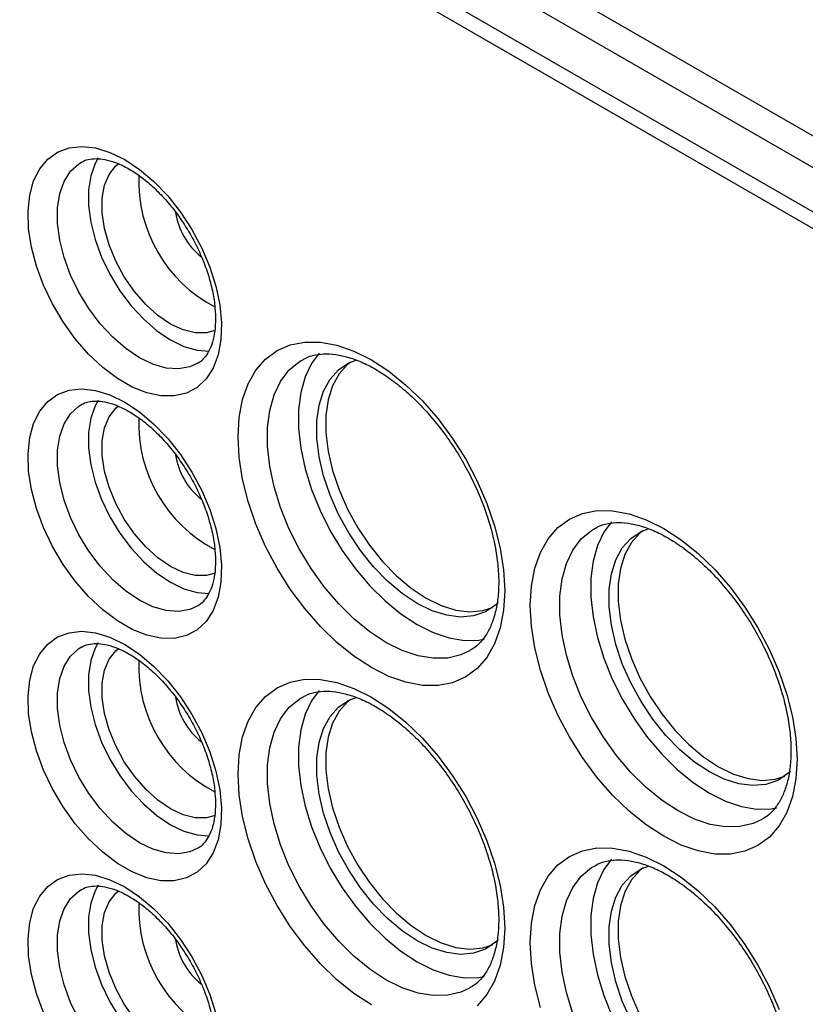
# Model space of a CAD drawing. Header units: millimetres. Extents: x 0 to 559, y 0 to 432.
# Tile 7 of 13: x 460 to 490, y 323 to 361. Entities that reach past the tile are written whole.
import ezdxf

# ---------------------------------------------------------------- set-up
doc = ezdxf.new("R2010")
doc.units = ezdxf.units.MM
doc.header["$LTSCALE"] = 2

msp = doc.modelspace()

# ---------------------------------------------------------------- linework, layer by layer
for p, q in [((533.158, 331.906), (431.335, 390.688)), ((531.815, 331.458), (429.85, 390.321)), ((530.33, 330.6), (428.365, 389.463)), ((530.047, 330.11), (428.082, 388.973))]:
    msp.add_line(p, q)
at = {"flags": 128}
for points in [[(463.862, 355.621), (464.434, 355.24), (464.992, 354.767), (465.525, 354.212), (466.018, 353.588), (466.46, 352.911), (466.842, 352.196), (467.154, 351.46), (467.389, 350.72), (467.541, 349.993), (467.607, 349.297), (467.585, 348.648), (467.475, 348.061), (467.281, 347.549), (467.007, 347.125), (466.66, 346.799), (466.246, 346.578), (465.777, 346.468), (465.263, 346.471), (464.716, 346.587), (464.149, 346.813), (463.575, 347.144), (463.008, 347.573), (462.461, 348.088), (461.947, 348.679), (461.477, 349.331), (461.064, 350.029), (460.716, 350.757), (460.442, 351.497), (460.248, 352.233), (460.139, 352.946), (460.117, 353.621), (460.183, 354.241), (460.335, 354.792), (460.569, 355.261), (460.881, 355.638), (461.263, 355.912), (461.706, 356.078), (462.199, 356.132), (462.731, 356.072), (463.29, 355.901), (463.862, 355.621)], [(466.69, 347.73), (466.382, 347.592), (465.942, 347.514), (465.461, 347.548), (464.951, 347.693), (464.427, 347.946), (463.904, 348.298), (463.394, 348.741), (462.913, 349.263), (462.473, 349.849), (462.086, 350.483), (461.764, 351.148), (461.513, 351.826), (461.343, 352.499), (461.256, 353.147), (461.256, 353.754), (461.343, 354.303), (461.513, 354.778), (461.764, 355.167), (462.086, 355.46), (462.194, 355.526)], [(462.836, 355.686), (462.715, 355.472), (462.545, 354.997), (462.458, 354.448), (462.458, 353.841), (462.545, 353.193), (462.715, 352.52), (462.966, 351.842), (463.288, 351.177), (463.675, 350.543), (464.115, 349.957), (464.596, 349.435), (465.106, 348.992), (465.629, 348.639), (466.153, 348.387), (466.663, 348.242), (467.125, 348.207)], [(467.366, 348.998), (467.025, 348.905), (466.587, 348.906), (466.117, 349.023), (465.629, 349.252), (465.142, 349.585), (464.672, 350.012), (464.234, 350.516), (463.843, 351.082), (463.513, 351.69), (463.256, 352.319), (463.079, 352.948), (462.989, 353.556), (462.989, 354.121), (463.079, 354.624), (463.256, 355.049), (463.513, 355.381), (463.62, 355.472)], [(473.408, 347.865), (474.081, 347.425), (474.744, 346.89), (475.383, 346.271), (475.989, 345.576), (476.55, 344.819), (477.058, 344.012), (477.503, 343.169), (477.878, 342.304), (478.177, 341.432), (478.394, 340.568), (478.525, 339.728), (478.569, 338.924), (478.525, 338.172), (478.394, 337.483), (478.177, 336.87), (477.878, 336.343), (477.503, 335.911), (477.058, 335.582), (476.55, 335.361), (475.989, 335.252), (475.383, 335.257), (474.744, 335.375), (474.081, 335.605), (473.408, 335.943), (472.734, 336.383), (472.072, 336.918), (471.432, 337.537), (470.827, 338.232), (470.265, 338.989), (469.758, 339.796), (469.312, 340.64), (468.937, 341.504), (468.639, 342.376), (468.422, 343.24), (468.29, 344.08), (468.246, 344.884), (468.29, 345.637), (468.422, 346.325), (468.639, 346.938), (468.937, 347.465), (469.312, 347.897), (469.758, 348.226), (470.265, 348.447), (470.827, 348.556), (471.432, 348.551), (472.072, 348.433), (472.734, 348.203), (473.408, 347.865)], [(477.201, 336.589), (476.874, 336.439), (476.361, 336.317), (475.804, 336.305), (475.213, 336.404), (474.599, 336.611), (473.973, 336.923), (473.347, 337.334), (472.733, 337.836), (472.142, 338.42), (471.585, 339.074), (471.073, 339.788), (470.614, 340.547), (470.218, 341.338), (469.892, 342.145), (469.642, 342.953), (469.473, 343.749), (469.388, 344.516), (469.388, 345.24), (469.473, 345.908), (469.642, 346.508), (469.892, 347.028), (470.218, 347.459), (470.614, 347.792), (470.694, 347.843)], [(471.39, 348.12), (471.094, 347.722), (470.845, 347.202), (470.675, 346.602), (470.59, 345.934), (470.59, 345.21), (470.675, 344.443), (470.845, 343.647), (471.094, 342.839), (471.42, 342.032), (471.816, 341.241), (472.275, 340.482), (472.787, 339.768), (473.344, 339.114), (473.935, 338.53), (474.55, 338.028), (475.175, 337.617), (475.801, 337.305), (476.415, 337.098), (477.007, 336.999), (477.563, 337.011), (477.769, 337.046)], [(478.31, 338.457), (478.216, 338.369), (477.821, 338.105), (477.366, 337.949), (476.863, 337.904), (476.322, 337.971), (475.755, 338.149), (475.175, 338.434), (474.596, 338.818), (474.029, 339.295), (473.488, 339.852), (472.985, 340.479), (472.53, 341.16), (472.135, 341.88), (471.807, 342.623), (471.555, 343.374), (471.384, 344.114), (471.297, 344.828), (471.297, 345.499), (471.384, 346.113), (471.555, 346.655), (471.807, 347.114), (472.135, 347.48), (472.53, 347.744), (472.814, 347.856)], [(472.608, 347.78), (472.488, 347.684), (472.161, 347.319), (471.909, 346.859), (471.737, 346.317), (471.651, 345.703), (471.651, 345.032), (471.737, 344.318), (471.909, 343.578), (472.161, 342.828), (472.488, 342.084), (472.884, 341.364), (473.338, 340.683), (473.842, 340.057), (474.383, 339.499), (474.949, 339.022), (475.529, 338.638), (476.109, 338.353), (476.675, 338.175), (477.216, 338.108), (477.72, 338.153), (478.096, 338.273)], [(463.862, 346.231), (464.434, 345.85), (464.992, 345.376), (465.525, 344.822), (466.018, 344.198), (466.46, 343.521), (466.842, 342.806), (467.154, 342.07), (467.389, 341.33), (467.541, 340.603), (467.607, 339.907), (467.585, 339.258), (467.475, 338.67), (467.281, 338.159), (467.007, 337.735), (466.66, 337.409), (466.246, 337.188), (465.777, 337.078), (465.263, 337.081), (464.716, 337.196), (464.149, 337.423), (463.575, 337.754), (463.008, 338.182), (462.461, 338.698), (461.947, 339.289), (461.477, 339.941), (461.064, 340.639), (460.716, 341.367), (460.442, 342.107), (460.248, 342.843), (460.139, 343.556), (460.117, 344.231), (460.183, 344.851), (460.335, 345.402), (460.569, 345.871), (460.881, 346.247), (461.263, 346.522), (461.706, 346.688), (462.199, 346.741), (462.731, 346.682), (463.29, 346.51), (463.862, 346.231)], [(462.836, 346.295), (462.715, 346.082), (462.545, 345.606), (462.458, 345.058), (462.458, 344.451), (462.545, 343.802), (462.715, 343.13), (462.966, 342.452), (463.288, 341.787), (463.675, 341.152), (464.115, 340.566), (464.596, 340.045), (465.106, 339.602), (465.629, 339.249), (466.153, 338.997), (466.663, 338.852), (467.125, 338.817)], [(466.69, 338.34), (466.382, 338.202), (465.942, 338.124), (465.461, 338.158), (464.951, 338.303), (464.427, 338.555), (463.904, 338.908), (463.394, 339.351), (462.913, 339.872), (462.473, 340.458), (462.086, 341.093), (461.764, 341.758), (461.513, 342.436), (461.343, 343.108), (461.256, 343.757), (461.256, 344.364), (461.343, 344.912), (461.513, 345.388), (461.764, 345.777), (462.086, 346.07), (462.194, 346.136)], [(467.366, 339.607), (467.025, 339.514), (466.587, 339.515), (466.117, 339.633), (465.629, 339.862), (465.142, 340.195), (464.672, 340.621), (464.234, 341.126), (463.843, 341.692), (463.513, 342.3), (463.256, 342.929), (463.079, 343.558), (462.989, 344.165), (462.989, 344.73), (463.079, 345.234), (463.256, 345.659), (463.513, 345.991), (463.62, 346.081)], [(484.721, 341.334), (485.395, 340.894), (486.057, 340.359), (486.697, 339.739), (487.302, 339.045), (487.864, 338.288), (488.371, 337.481), (488.817, 336.637), (489.192, 335.773), (489.49, 334.901), (489.707, 334.037), (489.839, 333.196), (489.883, 332.393), (489.839, 331.64), (489.707, 330.952), (489.49, 330.339), (489.192, 329.812), (488.817, 329.38), (488.371, 329.051), (487.864, 328.83), (487.302, 328.721), (486.697, 328.725), (486.057, 328.844), (485.395, 329.074), (484.721, 329.412), (484.048, 329.852), (483.385, 330.386), (482.746, 331.006), (482.14, 331.701), (481.579, 332.458), (481.071, 333.265), (480.626, 334.108), (480.251, 334.973), (479.952, 335.845), (479.735, 336.708), (479.604, 337.549), (479.559, 338.353), (479.604, 339.105), (479.735, 339.794), (479.952, 340.407), (480.251, 340.934), (480.626, 341.366), (481.071, 341.695), (481.579, 341.916), (482.14, 342.025), (482.746, 342.02), (483.385, 341.902), (484.048, 341.672), (484.721, 341.334)], [(488.515, 330.058), (488.188, 329.908), (487.675, 329.786), (487.118, 329.774), (486.527, 329.873), (485.913, 330.08), (485.287, 330.392), (484.661, 330.803), (484.047, 331.305), (483.456, 331.888), (482.899, 332.543), (482.386, 333.257), (481.928, 334.016), (481.532, 334.806), (481.206, 335.613), (480.956, 336.422), (480.787, 337.217), (480.702, 337.984), (480.702, 338.709), (480.787, 339.377), (480.956, 339.977), (481.206, 340.497), (481.532, 340.928), (481.928, 341.261), (482.008, 341.311)], [(482.704, 341.589), (482.408, 341.191), (482.158, 340.671), (481.989, 340.071), (481.904, 339.403), (481.904, 338.678), (481.989, 337.911), (482.158, 337.116), (482.408, 336.307), (482.734, 335.5), (483.13, 334.71), (483.588, 333.951), (484.101, 333.237), (484.658, 332.582), (485.249, 331.998), (485.863, 331.497), (486.489, 331.086), (487.115, 330.774), (487.729, 330.567), (488.32, 330.468), (488.877, 330.48), (489.083, 330.514)], [(489.624, 331.926), (489.53, 331.838), (489.134, 331.574), (488.68, 331.418), (488.177, 331.373), (487.635, 331.44), (487.069, 331.618), (486.489, 331.902), (485.909, 332.287), (485.343, 332.764), (484.802, 333.321), (484.298, 333.947), (483.844, 334.628), (483.448, 335.349), (483.121, 336.092), (482.869, 336.843), (482.698, 337.583), (482.611, 338.297), (482.611, 338.968), (482.698, 339.581), (482.869, 340.124), (483.121, 340.583), (483.448, 340.949), (483.844, 341.213), (484.127, 341.325)], [(483.922, 341.249), (483.802, 341.153), (483.475, 340.787), (483.222, 340.328), (483.051, 339.786), (482.964, 339.172), (482.964, 338.501), (483.051, 337.787), (483.222, 337.047), (483.475, 336.296), (483.802, 335.553), (484.197, 334.832), (484.652, 334.152), (485.155, 333.525), (485.696, 332.968), (486.263, 332.491), (486.843, 332.106), (487.422, 331.822), (487.989, 331.644), (488.53, 331.577), (489.033, 331.622), (489.41, 331.742)], [(463.862, 336.841), (464.434, 336.46), (464.992, 335.986), (465.525, 335.431), (466.018, 334.808), (466.46, 334.131), (466.842, 333.416), (467.154, 332.68), (467.389, 331.94), (467.541, 331.213), (467.607, 330.517), (467.585, 329.867), (467.475, 329.28), (467.281, 328.768), (467.007, 328.345), (466.66, 328.018), (466.246, 327.798), (465.777, 327.687), (465.263, 327.69), (464.716, 327.806), (464.149, 328.032), (463.575, 328.364), (463.008, 328.792), (462.461, 329.308), (461.947, 329.899), (461.477, 330.551), (461.064, 331.249), (460.716, 331.977), (460.442, 332.717), (460.248, 333.452), (460.139, 334.166), (460.117, 334.841), (460.183, 335.461), (460.335, 336.012), (460.569, 336.481), (460.881, 336.857), (461.263, 337.131), (461.706, 337.297), (462.199, 337.351), (462.731, 337.292), (463.29, 337.12), (463.862, 336.841)], [(466.69, 328.95), (466.382, 328.812), (465.942, 328.734), (465.461, 328.768), (464.951, 328.913), (464.427, 329.165), (463.904, 329.518), (463.394, 329.961), (462.913, 330.482), (462.473, 331.068), (462.086, 331.702), (461.764, 332.368), (461.513, 333.046), (461.343, 333.718), (461.256, 334.367), (461.256, 334.974), (461.343, 335.522), (461.513, 335.998), (461.764, 336.387), (462.086, 336.68), (462.194, 336.746)], [(462.836, 336.905), (462.715, 336.692), (462.545, 336.216), (462.458, 335.668), (462.458, 335.061), (462.545, 334.412), (462.715, 333.74), (462.966, 333.062), (463.288, 332.396), (463.675, 331.762), (464.115, 331.176), (464.596, 330.655), (465.106, 330.211), (465.629, 329.859), (466.153, 329.607), (466.663, 329.462), (467.125, 329.427)], [(467.366, 330.217), (467.025, 330.124), (466.587, 330.125), (466.117, 330.242), (465.629, 330.471), (465.142, 330.805), (464.672, 331.231), (464.234, 331.736), (463.843, 332.302), (463.513, 332.91), (463.256, 333.539), (463.079, 334.168), (462.989, 334.775), (462.989, 335.34), (463.079, 335.844), (463.256, 336.269), (463.513, 336.6), (463.62, 336.691)], [(473.408, 322.879), (472.734, 323.319), (472.072, 323.853), (471.432, 324.473), (470.827, 325.167), (470.265, 325.924), (469.758, 326.732), (469.312, 327.575), (468.937, 328.44), (468.639, 329.311), (468.422, 330.175), (468.29, 331.016), (468.246, 331.819), (468.29, 332.572), (468.422, 333.261), (468.639, 333.874), (468.937, 334.4), (469.312, 334.832), (469.758, 335.161), (470.265, 335.382), (470.827, 335.492), (471.432, 335.487), (472.072, 335.368), (472.734, 335.138), (473.408, 334.8)], [(471.39, 335.056), (471.094, 334.658), (470.845, 334.137), (470.675, 333.538), (470.59, 332.869), (470.59, 332.145), (470.675, 331.378), (470.845, 330.583), (471.094, 329.774), (471.42, 328.967), (471.816, 328.176), (472.275, 327.417), (472.787, 326.704), (473.344, 326.049), (473.935, 325.465), (474.55, 324.963), (475.175, 324.552), (475.801, 324.241), (476.415, 324.033), (477.007, 323.935), (477.563, 323.946), (477.769, 323.981)], [(477.201, 323.524), (476.874, 323.374), (476.361, 323.253), (475.804, 323.241), (475.213, 323.339), (474.599, 323.547), (473.973, 323.858), (473.347, 324.269), (472.733, 324.771), (472.142, 325.355), (471.585, 326.01), (471.073, 326.723), (470.614, 327.482), (470.218, 328.273), (469.892, 329.08), (469.642, 329.889), (469.473, 330.684), (469.388, 331.451), (469.388, 332.175), (469.473, 332.844), (469.642, 333.443), (469.892, 333.964), (470.218, 334.394), (470.614, 334.728), (470.694, 334.778)], [(478.31, 325.392), (478.216, 325.305), (477.821, 325.041), (477.366, 324.885), (476.863, 324.84), (476.322, 324.907), (475.755, 325.084), (475.175, 325.369), (474.596, 325.754), (474.029, 326.23), (473.488, 326.788), (472.985, 327.414), (472.53, 328.095), (472.135, 328.815), (471.807, 329.559), (471.555, 330.309), (471.384, 331.049), (471.297, 331.763), (471.297, 332.434), (471.384, 333.048), (471.555, 333.591), (471.807, 334.05), (472.135, 334.415), (472.53, 334.679), (472.814, 334.791)], [(472.608, 334.715), (472.488, 334.619), (472.161, 334.254), (471.909, 333.795), (471.737, 333.252), (471.651, 332.638), (471.651, 331.967), (471.737, 331.254), (471.909, 330.513), (472.161, 329.763), (472.488, 329.019), (472.884, 328.299), (473.338, 327.618), (473.842, 326.992), (474.383, 326.434), (474.949, 325.958), (475.529, 325.573), (476.109, 325.289), (476.675, 325.111), (477.216, 325.044), (477.72, 325.089), (478.096, 325.209)], [(473.408, 334.8), (474.081, 334.36), (474.744, 333.826), (475.383, 333.206), (475.989, 332.512), (476.55, 331.754), (477.058, 330.947), (477.503, 330.104), (477.878, 329.239), (478.177, 328.367), (478.394, 327.504), (478.525, 326.663), (478.569, 325.86), (478.525, 325.107), (478.394, 324.418), (478.177, 323.805), (477.878, 323.278), (477.503, 322.847)], [(479.952, 322.78), (479.735, 323.644), (479.604, 324.485), (479.559, 325.288), (479.604, 326.041), (479.735, 326.729), (479.952, 327.342), (480.251, 327.869), (480.626, 328.301), (481.071, 328.63), (481.579, 328.851), (482.14, 328.96), (482.746, 328.956), (483.385, 328.837), (484.048, 328.607), (484.721, 328.269)], [(482.704, 328.524), (482.408, 328.126), (482.158, 327.606), (481.989, 327.006), (481.904, 326.338), (481.904, 325.614), (481.989, 324.847), (482.158, 324.051), (482.408, 323.243), (482.734, 322.436), (483.13, 321.645), (483.588, 320.886), (484.101, 320.172), (484.658, 319.518), (485.249, 318.934), (485.863, 318.432), (486.489, 318.021), (487.115, 317.709), (487.729, 317.502), (488.32, 317.403), (488.877, 317.415), (489.083, 317.45)], [(460.716, 322.586), (460.442, 323.327), (460.248, 324.062), (460.139, 324.776), (460.117, 325.45), (460.183, 326.071), (460.335, 326.622), (460.569, 327.091), (460.881, 327.467), (461.263, 327.741), (461.706, 327.907), (462.199, 327.961), (462.731, 327.901), (463.29, 327.73), (463.862, 327.45)], [(481.206, 322.549), (480.956, 323.357), (480.787, 324.153), (480.702, 324.92), (480.702, 325.644), (480.787, 326.312), (480.956, 326.912), (481.206, 327.432), (481.532, 327.863), (481.928, 328.197), (482.008, 328.247)], [(483.448, 322.284), (483.121, 323.028), (482.869, 323.778), (482.698, 324.518), (482.611, 325.232), (482.611, 325.903), (482.698, 326.517), (482.869, 327.059), (483.121, 327.518), (483.448, 327.884), (483.844, 328.148), (484.127, 328.26)], [(483.922, 328.184), (483.802, 328.088), (483.475, 327.723), (483.222, 327.263), (483.051, 326.721), (482.964, 326.107), (482.964, 325.436), (483.051, 324.722), (483.222, 323.982), (483.475, 323.232), (483.802, 322.488), (484.197, 321.768), (484.652, 321.087), (485.155, 320.461), (485.696, 319.903), (486.263, 319.427), (486.843, 319.042), (487.422, 318.757), (487.989, 318.58), (488.53, 318.512), (489.033, 318.557), (489.41, 318.677)], [(484.721, 328.269), (485.395, 327.829), (486.057, 327.295), (486.697, 326.675), (487.302, 325.98), (487.864, 325.223), (488.371, 324.416), (488.817, 323.573), (489.192, 322.708)], [(466.69, 319.56), (466.382, 319.421), (465.942, 319.343), (465.461, 319.378), (464.951, 319.523), (464.427, 319.775), (463.904, 320.127), (463.394, 320.57), (462.913, 321.092), (462.473, 321.678), (462.086, 322.312), (461.764, 322.977), (461.513, 323.656), (461.343, 324.328), (461.256, 324.977), (461.256, 325.583), (461.343, 326.132), (461.513, 326.608), (461.764, 326.997), (462.086, 327.289), (462.194, 327.356)], [(462.836, 327.515), (462.715, 327.301), (462.545, 326.826), (462.458, 326.277), (462.458, 325.67), (462.545, 325.022), (462.715, 324.349), (462.966, 323.671), (463.288, 323.006), (463.675, 322.372), (464.115, 321.786), (464.596, 321.264), (465.106, 320.821), (465.629, 320.469), (466.153, 320.217), (466.663, 320.071), (467.125, 320.037)], [(467.366, 320.827), (467.025, 320.734), (466.587, 320.735), (466.117, 320.852), (465.629, 321.081), (465.142, 321.415), (464.672, 321.841), (464.234, 322.346), (463.843, 322.912), (463.513, 323.52), (463.256, 324.149), (463.079, 324.778), (462.989, 325.385), (462.989, 325.95), (463.079, 326.454), (463.256, 326.878), (463.513, 327.21), (463.62, 327.301)], [(463.862, 327.45), (464.434, 327.069), (464.992, 326.596), (465.525, 326.041), (466.018, 325.418), (466.46, 324.741), (466.842, 324.026), (467.154, 323.29), (467.389, 322.549)]]:
    msp.add_lwpolyline(points, dxfattribs=at)
for centre, radius, start, end in [((469.894, 354.776), 5.489, 177.6624, 242.3985), ((468.589, 354.022), 2.798, 189.2338, 230.4725), ((469.894, 345.386), 5.489, 177.6624, 242.3985), ((468.589, 344.632), 2.798, 189.2338, 230.4725), ((469.894, 335.996), 5.489, 177.6624, 242.3985), ((468.589, 335.241), 2.798, 189.2338, 230.4725), ((469.894, 326.605), 5.489, 177.6624, 242.3985), ((468.589, 325.851), 2.798, 189.2338, 230.4725)]:
    msp.add_arc(centre, radius, start, end)
for points, knots in [([(462.191, 355.516), (462.209, 355.529), (462.303, 355.595), (462.505, 355.645), (462.82, 355.669), (463.186, 355.615), (463.6, 355.48), (464.053, 355.253), (464.519, 354.94), (464.985, 354.548), (465.439, 354.083), (465.868, 353.554), (466.261, 352.976), (466.607, 352.361), (466.896, 351.726), (467.122, 351.089), (467.279, 350.466), (467.366, 349.875), (467.384, 349.332), (467.338, 348.852), (467.234, 348.448), (467.087, 348.124), (466.898, 347.888), (466.772, 347.761), (466.685, 347.728), (466.685, 347.728)], [0, 0, 0, 0, 0.01219, 0.063736, 0.11013, 0.1545, 0.201727, 0.248203, 0.294604, 0.341189, 0.388058, 0.435183, 0.48249, 0.529888, 0.577275, 0.624525, 0.671541, 0.718233, 0.764542, 0.810484, 0.856258, 0.902231, 0.949423, 0.999982, 1, 1, 1, 1]), ([(470.707, 347.837), (470.752, 347.867), (470.913, 347.975), (471.226, 348.063), (471.664, 348.11), (472.141, 348.065), (472.666, 347.929), (473.215, 347.703), (473.778, 347.388), (474.348, 346.989), (474.914, 346.51), (475.465, 345.958), (475.992, 345.341), (476.484, 344.669), (476.933, 343.954), (477.33, 343.209), (477.667, 342.446), (477.941, 341.68), (478.146, 340.924), (478.279, 340.192), (478.342, 339.499), (478.334, 338.856), (478.259, 338.275), (478.123, 337.767), (477.934, 337.336), (477.695, 336.987), (477.454, 336.74), (477.273, 336.641), (477.201, 336.602)], [0, 0, 0, 0, 0.0176363, 0.0636334, 0.1027965, 0.1444705, 0.1845365, 0.2238879, 0.2630445, 0.3022028, 0.3414665, 0.3808698, 0.4204033, 0.460038, 0.4997365, 0.5394585, 0.5791557, 0.6187792, 0.6582873, 0.6976412, 0.7368109, 0.775788, 0.8146116, 0.8533974, 0.892352, 0.9319678, 0.9730978, 1, 1, 1, 1]), ([(462.191, 346.126), (462.209, 346.139), (462.303, 346.205), (462.505, 346.255), (462.82, 346.279), (463.186, 346.225), (463.6, 346.09), (464.053, 345.862), (464.519, 345.55), (464.985, 345.158), (465.439, 344.692), (465.868, 344.164), (466.261, 343.585), (466.607, 342.971), (466.896, 342.336), (467.122, 341.699), (467.279, 341.076), (467.366, 340.485), (467.384, 339.942), (467.338, 339.462), (467.234, 339.057), (467.087, 338.733), (466.898, 338.498), (466.772, 338.371), (466.685, 338.337), (466.685, 338.337)], [0, 0, 0, 0, 0.01219, 0.063736, 0.11013, 0.1545, 0.201727, 0.248203, 0.294604, 0.341189, 0.388058, 0.435183, 0.48249, 0.529888, 0.577275, 0.624525, 0.671541, 0.718233, 0.764542, 0.810484, 0.856258, 0.902231, 0.949423, 0.999982, 1, 1, 1, 1]), ([(482.021, 341.306), (482.065, 341.336), (482.226, 341.444), (482.539, 341.532), (482.977, 341.578), (483.454, 341.534), (483.98, 341.398), (484.528, 341.171), (485.092, 340.857), (485.662, 340.458), (486.228, 339.979), (486.779, 339.427), (487.306, 338.81), (487.798, 338.138), (488.247, 337.423), (488.643, 336.678), (488.981, 335.915), (489.254, 335.148), (489.459, 334.392), (489.593, 333.661), (489.655, 332.967), (489.647, 332.325), (489.573, 331.744), (489.437, 331.236), (489.247, 330.805), (489.008, 330.456), (488.768, 330.209), (488.586, 330.11), (488.515, 330.071)], [0, 0, 0, 0, 0.0176363, 0.0636334, 0.1027965, 0.1444705, 0.1845365, 0.2238879, 0.2630445, 0.3022028, 0.3414665, 0.3808698, 0.4204033, 0.460038, 0.4997365, 0.5394585, 0.5791557, 0.6187792, 0.6582873, 0.6976412, 0.7368109, 0.775788, 0.8146116, 0.8533974, 0.892352, 0.9319678, 0.9730978, 1, 1, 1, 1]), ([(462.191, 336.736), (462.209, 336.749), (462.303, 336.815), (462.505, 336.865), (462.82, 336.888), (463.186, 336.835), (463.6, 336.7), (464.053, 336.472), (464.519, 336.16), (464.985, 335.768), (465.439, 335.302), (465.868, 334.774), (466.261, 334.195), (466.607, 333.581), (466.896, 332.946), (467.122, 332.309), (467.279, 331.686), (467.366, 331.094), (467.384, 330.551), (467.338, 330.071), (467.234, 329.667), (467.087, 329.343), (466.898, 329.108), (466.772, 328.981), (466.685, 328.947), (466.685, 328.947)], [0, 0, 0, 0, 0.0121898, 0.063736, 0.1101304, 0.1545002, 0.2017267, 0.2482032, 0.2946037, 0.3411894, 0.388058, 0.4351831, 0.4824903, 0.5298881, 0.5772753, 0.6245254, 0.6715412, 0.7182335, 0.7645419, 0.8104838, 0.8562578, 0.9022313, 0.949423, 0.9999824, 1, 1, 1, 1]), ([(470.707, 334.772), (470.752, 334.802), (470.913, 334.91), (471.226, 334.998), (471.664, 335.045), (472.141, 335.001), (472.666, 334.864), (473.215, 334.638), (473.778, 334.324), (474.348, 333.925), (474.914, 333.446), (475.465, 332.893), (475.992, 332.276), (476.484, 331.605), (476.933, 330.89), (477.33, 330.144), (477.667, 329.381), (477.941, 328.615), (478.146, 327.859), (478.279, 327.127), (478.342, 326.434), (478.334, 325.791), (478.259, 325.211), (478.123, 324.702), (477.934, 324.271), (477.695, 323.922), (477.454, 323.675), (477.273, 323.576), (477.201, 323.537)], [0, 0, 0, 0, 0.017636, 0.063633, 0.102797, 0.14447, 0.184537, 0.223888, 0.263044, 0.302203, 0.341466, 0.38087, 0.420403, 0.460038, 0.499736, 0.539458, 0.579156, 0.618779, 0.658287, 0.697641, 0.736811, 0.775788, 0.814612, 0.853397, 0.892352, 0.931968, 0.973098, 1, 1, 1, 1]), ([(482.021, 328.241), (482.065, 328.271), (482.226, 328.379), (482.539, 328.467), (482.977, 328.514), (483.454, 328.47), (483.98, 328.333), (484.528, 328.107), (485.092, 327.792), (485.662, 327.393), (486.228, 326.914), (486.779, 326.362), (487.306, 325.745), (487.798, 325.073), (488.247, 324.359), (488.643, 323.613), (488.981, 322.85), (489.254, 322.084), (489.459, 321.328), (489.593, 320.596), (489.655, 319.903), (489.647, 319.26), (489.573, 318.68), (489.437, 318.171), (489.247, 317.74), (489.008, 317.391), (488.768, 317.144), (488.586, 317.045), (488.515, 317.006)], [0, 0, 0, 0, 0.017636, 0.063633, 0.102797, 0.14447, 0.184537, 0.223888, 0.263044, 0.302203, 0.341466, 0.38087, 0.420403, 0.460038, 0.499736, 0.539458, 0.579156, 0.618779, 0.658287, 0.697641, 0.736811, 0.775788, 0.814612, 0.853397, 0.892352, 0.931968, 0.973098, 1, 1, 1, 1]), ([(462.191, 327.346), (462.209, 327.358), (462.303, 327.425), (462.505, 327.475), (462.82, 327.498), (463.186, 327.445), (463.6, 327.309), (464.053, 327.082), (464.519, 326.77), (464.985, 326.377), (465.439, 325.912), (465.868, 325.384), (466.261, 324.805), (466.607, 324.19), (466.896, 323.556), (467.122, 322.918), (467.279, 322.295), (467.366, 321.704), (467.384, 321.161), (467.338, 320.681), (467.234, 320.277), (467.087, 319.953), (466.898, 319.718), (466.772, 319.591), (466.685, 319.557), (466.685, 319.557)], [0, 0, 0, 0, 0.01219, 0.063736, 0.11013, 0.1545, 0.201727, 0.248203, 0.294604, 0.341189, 0.388058, 0.435183, 0.48249, 0.529888, 0.577275, 0.624525, 0.671541, 0.718233, 0.764542, 0.810484, 0.856258, 0.902231, 0.949423, 0.999982, 1, 1, 1, 1])]:
    msp.add_open_spline(points, degree=3, knots=knots)

doc.saveas('drawing.dxf')
